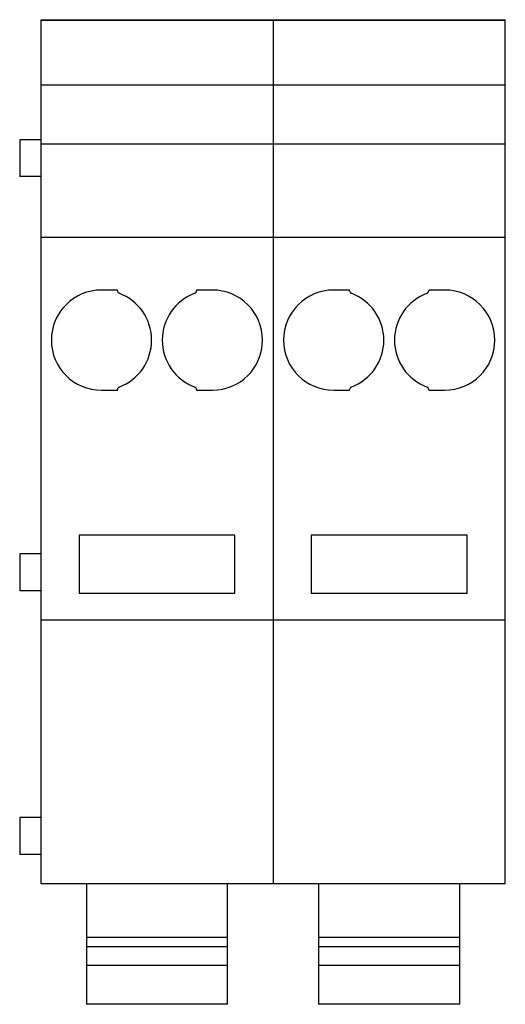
# Model space of a CAD drawing. Header units: millimetres. Extents: x 12.5 to 49.3, y 6.5 to 81.1.
import ezdxf

# ---------------------------------------------------------------- set-up
doc = ezdxf.new("R2010")
doc.units = ezdxf.units.MM
doc.header["$LTSCALE"] = 5.680703
doc.layers.get('0').update_dxf_attribs({"linetype": 'CONTINUOUS'})

msp = doc.modelspace()

# ---------------------------------------------------------------- linework, layer by layer
at = {"color": 7, "linetype": 'Continuous'}
for p, q in [((14.116, 81.12), (14.116, 15.62)), ((14.116, 81.12), (49.316, 81.12)), ((49.316, 81.052), (14.116, 81.052)), ((31.716, 81.12), (31.716, 15.62)), ((49.316, 15.62), (49.316, 81.12)), ((14.116, 76.18), (49.316, 76.18)), ((12.516, 72.02), (12.516, 69.22)), ((14.116, 72.02), (12.516, 72.02)), ((14.116, 71.711), (49.316, 71.711)), ((14.116, 69.22), (12.516, 69.22)), ((14.116, 64.62), (49.316, 64.62)), ((19.916, 60.62), (18.716, 60.62)), ((19.916, 60.567), (19.916, 60.62)), ((25.916, 60.62), (25.916, 60.567)), ((27.116, 60.62), (25.916, 60.62)), ((37.516, 60.62), (36.316, 60.62)), ((37.516, 60.567), (37.516, 60.62)), ((43.516, 60.62), (43.516, 60.567)), ((44.716, 60.62), (43.516, 60.62)), ((18.716, 53.02), (19.916, 53.02)), ((19.916, 53.02), (19.916, 53.073)), ((25.916, 53.073), (25.916, 53.02)), ((25.916, 53.02), (27.116, 53.02)), ((36.316, 53.02), (37.516, 53.02)), ((37.516, 53.02), (37.516, 53.073)), ((43.516, 53.073), (43.516, 53.02)), ((43.516, 53.02), (44.716, 53.02)), ((17.016, 42.02), (17.016, 37.62)), ((28.816, 42.02), (17.016, 42.02)), ((28.816, 37.62), (28.816, 42.02)), ((46.416, 42.02), (34.616, 42.02)), ((34.616, 42.02), (34.616, 37.62)), ((46.416, 37.62), (46.416, 42.02)), ((12.516, 40.62), (12.516, 37.82)), ((14.116, 40.62), (12.516, 40.62)), ((14.116, 37.82), (12.516, 37.82)), ((17.016, 37.62), (28.816, 37.62)), ((34.616, 37.62), (46.416, 37.62)), ((14.116, 35.62), (49.316, 35.62)), ((14.116, 20.62), (12.516, 20.62)), ((12.516, 20.62), (12.516, 17.82)), ((14.116, 17.82), (12.516, 17.82)), ((14.116, 15.62), (49.316, 15.62)), ((17.566, 15.62), (17.566, 6.453)), ((28.266, 6.453), (28.266, 15.62)), ((35.166, 15.62), (35.166, 6.453)), ((45.866, 6.453), (45.866, 15.62)), ((17.566, 11.538), (28.266, 11.538)), ((35.166, 11.538), (45.866, 11.538)), ((17.566, 10.848), (28.266, 10.848)), ((35.166, 10.848), (45.866, 10.848)), ((17.566, 9.419), (28.266, 9.419)), ((35.166, 9.419), (45.866, 9.419)), ((28.266, 6.453), (17.566, 6.453)), ((45.866, 6.453), (35.166, 6.453))]:
    msp.add_line(p, q, dxfattribs=at)
for centre, radius, start, end in [((18.716, 56.82), 3.8, 90, 270), ((20.116, 60.567), 0.2, 180, 249.51273), ((25.716, 60.567), 0.2, 290.48727, 360), ((27.116, 56.82), 3.8, 270, 90), ((36.316, 56.82), 3.8, 90, 270), ((37.716, 60.567), 0.2, 180, 249.51273), ((43.316, 60.567), 0.2, 290.48727, 360), ((44.716, 56.82), 3.8, 270, 90), ((18.716, 56.82), 3.8, 290.48727, 69.51273), ((27.116, 56.82), 3.8, 110.48727, 249.51273), ((36.316, 56.82), 3.8, 290.48727, 69.51273), ((44.716, 56.82), 3.8, 110.48727, 249.51273), ((20.116, 53.073), 0.2, 110.48727, 180), ((25.716, 53.073), 0.2, 0, 69.51273), ((37.716, 53.073), 0.2, 110.48727, 180), ((43.316, 53.073), 0.2, 0, 69.51273)]:
    msp.add_arc(centre, radius, start, end, dxfattribs=at)

doc.saveas('drawing.dxf')
